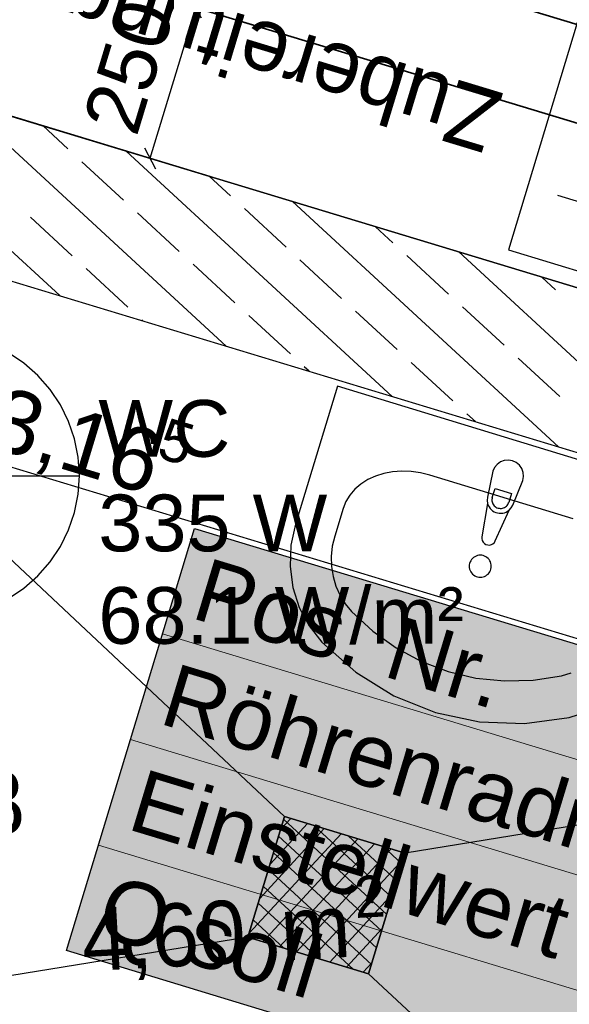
# Model space of a CAD drawing. Extents: x 199 to 1388, y 138 to 979.
# Tile 77 of 155: x 635 to 652, y 688 to 719. Entities that reach past the tile are written whole.
import ezdxf
from ezdxf.lldxf.tags import DXFTag

# ---------------------------------------------------------------- set-up
doc = ezdxf.new("R2010")
doc.units = 0
doc.layers.get('0').update_dxf_attribs({"lineweight": 25})
for name, color, linetype, lineweight, true_color in [('01AFU Allgemein Bemaßung-A07ET47HDI', 7, 'Continuous', 25, 0x848484), ('20 Bodenaufbau - Gefällelinien', 7, 'Continuous', 25, 0x848484), ('20 Innenwände-A07ET47KDI', 7, 'Continuous', 25, 0x848484), ('20 Möblierung-A07ET47MDI', 7, 'Continuous', 25, 0x848484), ('20 Räume Innen', 7, 'Continuous', 25, 0x848484), ('20 Räume Zus Beschriftung', 7, 'Continuous', 25, 0x848484), ('70 Bodenabläufe+Rinnen', 7, 'Continuous', 25, 0x848484), ('A-0', 7, 'Continuous', 25, 0x848484), ('H_Heizkoerperbeschriftung', 9, 'Continuous', 25, 0x808080), ('H_Ruecklauf', 5, 'STRICHLINIE2', 35, 0x0000ff), ('H_Vorlauf', 1, 'Continuous', 35, 0xff0000), ('UPO_Loop2', 140, 'Continuous', 30, 0x00bfff)]:
    doc.layers.add(name, color=color, linetype=linetype, lineweight=lineweight, true_color=true_color)
doc.layers.add('H_Mass', color=7, linetype='Continuous', lineweight=25)
doc.layers.add('H_Raum', color=1, linetype='Continuous', lineweight=25, true_color=0xff0000, plot=False)
doc.styles.get("Standard").update_dxf_attribs({"font": 'arial.ttf'})
tags = doc.linetypes.add('STRICHLINIE2', pattern=[9.525, 6.35, -3.175]).pattern_tags.tags
tags[6:7] = [DXFTag(74, 4), DXFTag(75, 0), DXFTag(340, '0'), DXFTag(46, 0.0), DXFTag(50, 0.0), DXFTag(44, 0.0), DXFTag(45, 0.0)]
tags[4:5] = [DXFTag(74, 4), DXFTag(75, 0), DXFTag(340, '0'), DXFTag(46, 0.0), DXFTag(50, 0.0), DXFTag(44, 0.0), DXFTag(45, 0.0)]
tags = doc.linetypes.add('Öffnungslinie Tür Fenster-A07ET47JDI', pattern=[0.115, 0.075, -0.04]).pattern_tags.tags
tags[6:7] = [DXFTag(74, 4), DXFTag(75, 0), DXFTag(340, '0'), DXFTag(46, 1.0), DXFTag(50, 0.0), DXFTag(44, 0.0), DXFTag(45, 0.0)]
tags[4:5] = [DXFTag(74, 4), DXFTag(75, 0), DXFTag(340, '0'), DXFTag(46, 1.0), DXFTag(50, 0.0), DXFTag(44, 0.0), DXFTag(45, 0.0)]

# ---------------------------------------------------------------- blocks, each defined once
blk = doc.blocks.new('Referenz-A07ET47ZDI', base_point=(226.995, 158.1))
at = {"layer": '01AFU Allgemein Bemaßung-A07ET47HDI'}
blk.add_line((615.247, 710.637), (675.835, 692.267), dxfattribs=at)
at = {"layer": '20 Bodenaufbau - Gefällelinien', "linetype": 'Öffnungslinie Tür Fenster-A07ET47JDI', "ltscale": 56.250004}
for p, q in [((620.81, 714.853), (643.424, 693.63)), ((677.518, 697.394), (647.251, 692.468)), ((642.262, 689.802), (611.996, 684.877)), ((646.09, 688.641), (668.563, 667.778))]:
    blk.add_line(p, q, dxfattribs=at)
at = {"layer": '20 Bodenaufbau - Gefällelinien'}
for p, q in [((642.262, 689.802), (643.424, 693.63)), ((643.424, 693.63), (647.251, 692.468)), ((647.251, 692.468), (646.09, 688.641)), ((646.09, 688.641), (642.262, 689.802))]:
    blk.add_line(p, q, dxfattribs=at)
at = {"layer": '20 Innenwände-A07ET47KDI'}
for p, q in [((677.968, 702.747), (618.594, 720.75)), ((636.291, 710.159), (627.848, 717.944)), ((641.566, 708.56), (633.123, 716.344)), ((617.143, 715.965), (681.302, 696.512)), ((636.551, 714.816), (635.761, 715.545)), ((646.841, 706.96), (638.398, 714.745)), ((638.315, 713.189), (636.992, 714.409)), ((641.707, 713.327), (641.036, 713.945)), ((652.116, 705.361), (643.673, 713.146)), ((640.08, 711.562), (638.756, 712.782)), ((643.471, 711.7), (642.148, 712.92)), ((636.688, 711.425), (635.365, 712.645)), ((646.862, 711.837), (646.311, 712.346)), ((648.627, 710.21), (647.304, 711.43)), ((657.391, 703.762), (648.948, 711.546)), ((641.844, 709.935), (640.521, 711.156)), ((645.235, 710.073), (643.912, 711.293)), ((638.453, 709.798), (637.13, 711.018)), ((652.018, 710.348), (651.586, 710.746)), ((647, 708.446), (645.677, 709.666)), ((650.391, 708.583), (649.068, 709.804)), ((638.928, 709.36), (638.894, 709.391)), ((643.609, 708.308), (642.285, 709.529)), ((648.764, 706.819), (647.441, 708.039)), ((652.156, 706.956), (650.832, 708.177)), ((644.203, 707.76), (644.05, 707.902)), ((649.478, 706.161), (649.205, 706.412))]:
    blk.add_line(p, q, dxfattribs=at)
at = {"layer": '20 Möblierung-A07ET47MDI'}
for p, q in [((653.716, 722.14), (650.525, 711.613)), ((677.926, 702.76), (618.594, 720.75)), ((657.833, 711.592), (652.091, 713.333)), ((650.525, 711.613), (665.836, 706.971)), ((645.104, 707.287), (643.766, 702.905)), ((656.581, 703.784), (645.104, 707.287)), ((650.273, 704.881), (650.167, 704.805)), ((650.395, 704.926), (650.273, 704.881)), ((650.525, 704.939), (650.395, 704.926)), ((650.654, 704.917), (650.525, 704.939)), ((650.773, 704.863), (650.654, 704.917)), ((646.852, 704.568), (646.572, 704.516)), ((647.143, 704.59), (646.852, 704.568)), ((647.44, 704.579), (647.143, 704.59)), ((647.739, 704.536), (647.44, 704.579)), ((650.03, 704.585), (649.861, 703.759)), ((650.084, 704.704), (650.03, 704.585)), ((650.167, 704.805), (650.084, 704.704)), ((650.873, 704.78), (650.773, 704.863)), ((650.949, 704.674), (650.873, 704.78)), ((650.995, 704.552), (650.949, 704.674)), ((646.064, 704.32), (645.845, 704.18)), ((646.308, 704.432), (646.064, 704.32)), ((646.572, 704.516), (646.308, 704.432)), ((648.033, 704.463), (647.739, 704.536)), ((652.577, 703.076), (648.031, 704.463)), ((650.665, 703.514), (650.986, 704.293)), ((650.986, 704.293), (651.008, 704.422)), ((651.008, 704.422), (650.995, 704.552)), ((645.654, 704.015), (645.495, 703.828)), ((645.845, 704.18), (645.654, 704.015)), ((650.016, 703.758), (650.102, 704.042)), ((650.102, 704.042), (650.623, 703.883)), ((645.37, 703.622), (645.282, 703.4)), ((645.495, 703.828), (645.37, 703.622)), ((649.861, 703.759), (649.853, 703.658)), ((649.853, 703.658), (649.868, 703.558)), ((650.007, 703.723), (650.004, 703.688)), ((650.004, 703.688), (650.005, 703.652)), ((650.005, 703.652), (650.011, 703.617)), ((650.016, 703.758), (650.007, 703.723)), ((650.011, 703.617), (650.021, 703.583)), ((650.623, 703.883), (650.536, 703.599)), ((645.281, 703.401), (645.014, 702.524)), ((649.868, 703.558), (649.686, 702.507)), ((649.868, 703.558), (649.887, 703.505)), ((649.887, 703.505), (649.913, 703.455)), ((649.913, 703.455), (649.945, 703.409)), ((649.945, 703.409), (649.983, 703.368)), ((649.983, 703.368), (650.026, 703.332)), ((650.021, 703.583), (650.036, 703.55)), ((650.026, 703.332), (650.073, 703.302)), ((650.036, 703.55), (650.054, 703.52)), ((650.054, 703.52), (650.077, 703.493)), ((650.077, 703.493), (650.103, 703.468)), ((650.103, 703.468), (650.132, 703.447)), ((650.111, 702.377), (650.547, 703.351)), ((650.132, 703.447), (650.163, 703.431)), ((650.163, 703.431), (650.196, 703.418)), ((650.196, 703.418), (650.231, 703.41)), ((650.231, 703.41), (650.266, 703.406)), ((650.266, 703.406), (650.302, 703.407)), ((650.302, 703.407), (650.337, 703.413)), ((650.337, 703.413), (650.371, 703.423)), ((650.371, 703.423), (650.403, 703.438)), ((650.403, 703.438), (650.434, 703.457)), ((650.434, 703.457), (650.461, 703.479)), ((650.452, 703.291), (650.501, 703.318)), ((650.461, 703.479), (650.486, 703.505)), ((650.486, 703.505), (650.506, 703.534)), ((650.501, 703.318), (650.547, 703.351)), ((650.506, 703.534), (650.523, 703.565)), ((650.523, 703.565), (650.536, 703.599)), ((650.547, 703.351), (650.616, 703.425)), ((650.616, 703.425), (650.665, 703.514)), ((650.073, 703.302), (650.124, 703.279)), ((650.124, 703.279), (650.178, 703.262)), ((650.178, 703.262), (650.233, 703.253)), ((650.233, 703.253), (650.29, 703.252)), ((650.29, 703.252), (650.345, 703.257)), ((650.345, 703.257), (650.4, 703.27)), ((650.4, 703.27), (650.452, 703.291)), ((643.766, 702.905), (643.625, 702.243)), ((645.014, 702.524), (644.939, 702.208)), ((649.686, 702.507), (649.684, 702.448)), ((649.684, 702.448), (649.697, 702.391)), ((649.697, 702.391), (649.724, 702.339)), ((650.08, 702.327), (650.111, 702.377)), ((643.625, 702.243), (643.599, 701.568)), ((644.939, 702.208), (644.906, 701.885)), ((649.724, 702.339), (649.764, 702.296)), ((649.764, 702.296), (649.814, 702.265)), ((649.814, 702.265), (649.87, 702.248)), ((649.87, 702.248), (649.928, 702.246)), ((649.928, 702.246), (649.986, 702.259)), ((649.986, 702.259), (650.037, 702.287)), ((650.037, 702.287), (650.08, 702.327)), ((644.906, 701.885), (644.914, 701.561)), ((649.33, 701.748), (649.31, 701.707)), ((649.356, 701.786), (649.33, 701.748)), ((649.386, 701.821), (649.356, 701.786)), ((649.42, 701.851), (649.386, 701.821)), ((649.458, 701.876), (649.42, 701.851)), ((649.499, 701.897), (649.458, 701.876)), ((649.543, 701.911), (649.499, 701.897)), ((649.588, 701.92), (649.543, 701.911)), ((649.633, 701.923), (649.588, 701.92)), ((649.679, 701.92), (649.633, 701.923)), ((649.724, 701.911), (649.679, 701.92)), ((649.767, 701.897), (649.724, 701.911)), ((649.808, 701.876), (649.767, 701.897)), ((649.846, 701.851), (649.808, 701.876)), ((649.881, 701.821), (649.846, 701.851)), ((649.911, 701.786), (649.881, 701.821)), ((649.936, 701.748), (649.911, 701.786)), ((649.957, 701.707), (649.936, 701.748)), ((643.599, 701.568), (643.689, 700.903)), ((644.914, 701.561), (644.964, 701.243)), ((649.286, 701.619), (649.283, 701.573)), ((649.283, 701.573), (649.286, 701.528)), ((649.295, 701.664), (649.286, 701.619)), ((649.286, 701.528), (649.295, 701.483)), ((649.31, 701.707), (649.295, 701.664)), ((649.295, 701.483), (649.31, 701.439)), ((649.31, 701.439), (649.33, 701.398)), ((649.936, 701.398), (649.957, 701.439)), ((649.971, 701.664), (649.957, 701.707)), ((649.957, 701.439), (649.971, 701.483)), ((649.98, 701.619), (649.971, 701.664)), ((649.971, 701.483), (649.98, 701.528)), ((649.983, 701.573), (649.98, 701.619)), ((649.98, 701.528), (649.983, 701.573)), ((644.964, 701.243), (645.055, 700.936)), ((649.33, 701.398), (649.356, 701.36)), ((649.356, 701.36), (649.386, 701.326)), ((649.386, 701.326), (649.42, 701.296)), ((649.42, 701.296), (649.458, 701.27)), ((649.458, 701.27), (649.499, 701.25)), ((649.499, 701.25), (649.543, 701.235)), ((649.543, 701.235), (649.588, 701.226)), ((649.588, 701.226), (649.633, 701.223)), ((649.633, 701.223), (649.679, 701.226)), ((649.679, 701.226), (649.724, 701.235)), ((649.724, 701.235), (649.767, 701.25)), ((649.767, 701.25), (649.808, 701.27)), ((649.808, 701.27), (649.846, 701.296)), ((649.846, 701.296), (649.881, 701.326)), ((649.881, 701.326), (649.911, 701.36)), ((649.911, 701.36), (649.936, 701.398)), ((643.689, 700.903), (643.892, 700.267)), ((645.055, 700.936), (645.185, 700.644)), ((645.185, 700.644), (645.352, 700.375)), ((643.892, 700.267), (644.201, 699.682)), ((645.352, 700.375), (645.552, 700.132)), ((645.552, 700.132), (646.222, 699.51)), ((644.201, 699.682), (644.608, 699.166)), ((646.222, 699.51), (646.964, 698.981)), ((644.608, 699.166), (645.68, 698.213)), ((646.964, 698.981), (647.765, 698.552)), ((647.765, 698.552), (648.613, 698.232)), ((645.68, 698.213), (646.894, 697.46)), ((648.613, 698.232), (649.496, 698.024)), ((649.496, 698.024), (650.4, 697.932)), ((651.311, 697.957), (652.214, 698.099)), ((652.214, 698.099), (652.516, 698.188)), ((650.4, 697.932), (651.311, 697.957)), ((646.894, 697.46), (648.215, 696.928)), ((648.215, 696.928), (649.609, 696.631)), ((651.036, 696.578), (652.458, 696.77)), ((652.458, 696.77), (653.083, 696.971)), ((649.609, 696.631), (651.036, 696.578))]:
    blk.add_line(p, q, dxfattribs=at)
at = {"layer": '70 Bodenabläufe+Rinnen'}
for p, q in [((642.262, 689.802), (643.424, 693.63)), ((643.424, 693.63), (647.251, 692.468)), ((644.152, 693.409), (642.966, 692.122)), ((643.621, 693.57), (643.3, 693.222)), ((646.663, 690.529), (643.397, 693.541)), ((646.824, 691.061), (644.34, 693.352)), ((645.215, 693.086), (642.299, 689.924)), ((644.684, 693.247), (642.633, 691.023)), ((646.502, 689.998), (643.235, 693.01)), ((646.985, 691.592), (645.439, 693.018)), ((645.747, 692.925), (642.735, 689.659)), ((646.278, 692.764), (643.266, 689.497)), ((647.147, 692.124), (646.538, 692.685)), ((646.34, 689.467), (643.074, 692.478)), ((646.809, 692.603), (643.798, 689.336)), ((647.251, 692.468), (646.09, 688.641)), ((647.195, 692.283), (644.329, 689.175)), ((646.179, 688.935), (642.913, 691.947)), ((645.599, 688.79), (642.752, 691.415)), ((646.861, 691.184), (644.861, 689.014)), ((644.5, 689.123), (642.59, 690.884)), ((643.401, 689.457), (642.429, 690.353)), ((646.528, 690.084), (645.392, 688.853)), ((646.09, 688.641), (642.262, 689.802)), ((642.302, 689.79), (642.268, 689.821)), ((646.194, 688.985), (645.923, 688.691))]:
    blk.add_line(p, q, dxfattribs=at)
at = {"layer": 'A-0', "linetype": 'Continuous', "ltscale": 312.5}
for p, q in [((677.968, 702.747), (618.594, 720.75)), ((618.594, 720.75), (677.926, 702.76)), ((617.143, 715.965), (676.517, 697.962)), ((643.424, 693.63), (642.262, 689.802)), ((647.251, 692.468), (643.424, 693.63)), ((646.09, 688.641), (647.251, 692.468)), ((642.262, 689.802), (646.09, 688.641))]:
    blk.add_line(p, q, dxfattribs=at)
at = {"layer": '01AFU Allgemein Bemaßung-A07ET47HDI', "linetype": 'ByBlock', "ltscale": 40.625, "attachment_point": 1, "rotation": 343.1324}
for s, insert, char_height in [('{\\fArial;3,16}', (634.503, 707.316), 2), ('{\\fArial;5}', (639.697, 706.306), 1.32)]:
    blk.add_mtext(s, dxfattribs=dict(at, insert=insert, char_height=char_height))
at = {"layer": '20 Räume Innen', "linetype": 'Continuous', "ltscale": 40.625, "attachment_point": 1, "rotation": 3.1332}
for s, insert, char_height in [('{\\fCentury Gothic;0.08}', (629.914, 694.821), 2), ('{\\fCentury Gothic;2}', (645.597, 691.726), 1.32), ('{\\fCentury Gothic;4,60}', (636.931, 690.711), 2), ('{\\fCentury Gothic;m}', (643.231, 691.056), 2)]:
    blk.add_mtext(s, dxfattribs=dict(at, insert=insert, char_height=char_height))
at = {"layer": '20 Räume Zus Beschriftung', "insert": (649.854, 714.644), "char_height": 2, "attachment_point": 1, "rotation": 163.1342}
blk.add_mtext('{\\fCentury Gothic;Zubereitung}', dxfattribs=at)
blk = doc.blocks.new('Maß-A07ET4BDDI', base_point=(635.819, 718.286))
at = {"color": 0, "linetype": 'ByBlock', "lineweight": -2, "ltscale": 0.25}
for p, q in [((640.296, 718.286), (642.846, 726.694)), ((643.389, 721.591), (636.69, 723.623)), ((641.652, 721.841), (641.298, 722.502)), ((642.518, 718.72), (635.819, 720.752)), ((640.781, 718.97), (640.427, 719.631))]:
    blk.add_line(p, q, dxfattribs=at)
at = {"color": 0, "linetype": 'ByBlock', "lineweight": -2, "ltscale": 0.25, "insert": (639.389, 723.563), "char_height": 1.8, "attachment_point": 1, "rotation": 73.1319}
blk.add_mtext('{\\fArial;150}', dxfattribs=at)
blk = doc.blocks.new('Maß-A07ET4BFDI', base_point=(634.369, 713.936))
at = {"color": 0, "linetype": 'ByBlock', "lineweight": -2, "ltscale": 0.25}
for p, q in [((642.518, 718.72), (635.819, 720.752)), ((640.427, 719.631), (640.781, 718.97)), ((640.604, 719.301), (639.153, 714.516)), ((641.067, 713.936), (634.369, 715.967)), ((638.977, 714.847), (639.33, 714.185))]:
    blk.add_line(p, q, dxfattribs=at)
at = {"color": 0, "linetype": 'ByBlock', "lineweight": -2, "ltscale": 0.25, "insert": (637.001, 715.687), "char_height": 1.8, "attachment_point": 1, "rotation": 73.1319}
blk.add_mtext('{\\fArial;250}', dxfattribs=at)
blk = doc.blocks.new('Maß-A07ET4C5DI', base_point=(625.04, 716.682))
at = {"color": 0, "linetype": 'ByBlock', "lineweight": -2, "ltscale": 0.25}
for p, q in [((631.921, 739.549), (638.562, 737.337)), ((633.651, 739.253), (633.986, 738.582)), ((626.938, 718.262), (633.819, 738.917)), ((625.04, 718.894), (631.682, 716.682)), ((626.77, 718.597), (627.106, 717.927))]:
    blk.add_line(p, q, dxfattribs=at)
at = {"color": 0, "linetype": 'ByBlock', "lineweight": -2, "ltscale": 0.25, "insert": (627.28, 726.881), "char_height": 1.8, "attachment_point": 1, "rotation": 71.5759}
blk.add_mtext('{\\fArial;1090}', dxfattribs=at)

msp = doc.modelspace()

# ---------------------------------------------------------------- linework, layer by layer
at = {"layer": 'H_Heizkoerperbeschriftung'}
for p, q in [((636.502, 689.376), (640.565, 702.773)), ((640.565, 702.773), (681.52, 690.354)), ((677.457, 676.956), (636.502, 689.376))]:
    msp.add_line(p, q, dxfattribs=at)
at = {"layer": 'H_Heizkoerperbeschriftung', "lineweight": 18}
for p, q in [((639.55, 699.424), (680.504, 687.004)), ((638.534, 696.075), (679.489, 683.655)), ((637.518, 692.725), (678.473, 680.306))]:
    msp.add_line(p, q, dxfattribs=at)
at = {"layer": 'H_Heizkoerperbeschriftung', "color": 7, "true_color": 0xffffff}
for points in [[(681.52, 690.354), (636.799, 690.354), (640.565, 702.773)], [(681.224, 689.376), (636.502, 689.376), (681.52, 690.354)], [(636.502, 689.376), (681.52, 690.354), (636.799, 690.354)], [(677.457, 676.956), (681.224, 689.376), (636.502, 689.376)]]:
    msp.add_solid(points, dxfattribs=at)
at = {"layer": 'H_Raum'}
for p, q in [((635.154, 708.016), (634.665, 708.343)), ((635.597, 707.628), (635.154, 708.016)), ((635.985, 707.185), (635.597, 707.628)), ((636.312, 706.696), (635.985, 707.185)), ((636.572, 706.168), (636.312, 706.696)), ((636.761, 705.611), (636.572, 706.168)), ((636.876, 705.033), (636.761, 705.611)), ((636.915, 704.446), (636.876, 705.033)), ((627.915, 704.446), (636.915, 704.446)), ((636.876, 703.859), (636.915, 704.446)), ((636.761, 703.281), (636.876, 703.859)), ((636.572, 702.724), (636.761, 703.281)), ((636.312, 702.196), (636.572, 702.724)), ((635.985, 701.707), (636.312, 702.196)), ((635.597, 701.264), (635.985, 701.707)), ((635.154, 700.876), (635.597, 701.264)), ((634.665, 700.549), (635.154, 700.876))]:
    msp.add_line(p, q, dxfattribs=at)
at = {"layer": 'H_Ruecklauf', "ltscale": 0.35}
msp.add_line((674.547, 712.144), (630.667, 725.449), dxfattribs=at)
at = {"layer": 'H_Vorlauf'}
msp.add_line((676.548, 708.403), (632.237, 721.838), dxfattribs=at)

# ---------------------------------------------------------------- block references
at = {"layer": 'H_Mass', "ltscale": 0.25}
for name, p in [('Maß-A07ET4C5DI', (625.04, 716.682)), ('Maß-A07ET4BDDI', (635.819, 718.286)), ('Maß-A07ET4BFDI', (634.369, 713.936))]:
    msp.add_blockref(name, p, dxfattribs=at)
at = {"layer": 'UPO_Loop2', "color": 219, "lineweight": 80, "ltscale": 4000.00006, "true_color": 0x642165}
msp.add_blockref('Referenz-A07ET47ZDI', (226.995, 158.1), dxfattribs=at)

# ---------------------------------------------------------------- texts
at = {"layer": 'H_Heizkoerperbeschriftung', "char_height": 2, "attachment_point": 1, "rotation": 343.13}
for s, insert in [('{\\fArial;Pos. Nr.}', (640.986, 701.862)), ('{\\fArial;Röhrenradiator }', (639.97, 698.513)), ('{\\fArial;Einstellwert }', (638.954, 695.163)), ('{\\fArial;Q soll}', (637.938, 691.814))]:
    msp.add_mtext(s, dxfattribs=dict(at, insert=insert))
at = {"layer": 'H_Raum', "char_height": 1.8, "attachment_point": 1}
for s, insert in [('{\\fArial;WC}', (637.515, 706.846)), ('{\\fArial;335 W}', (637.515, 703.846)), ('{\\fArial;68.1 W/m²}', (637.515, 700.912))]:
    msp.add_mtext(s, dxfattribs=dict(at, insert=insert))

doc.saveas('drawing.dxf')
